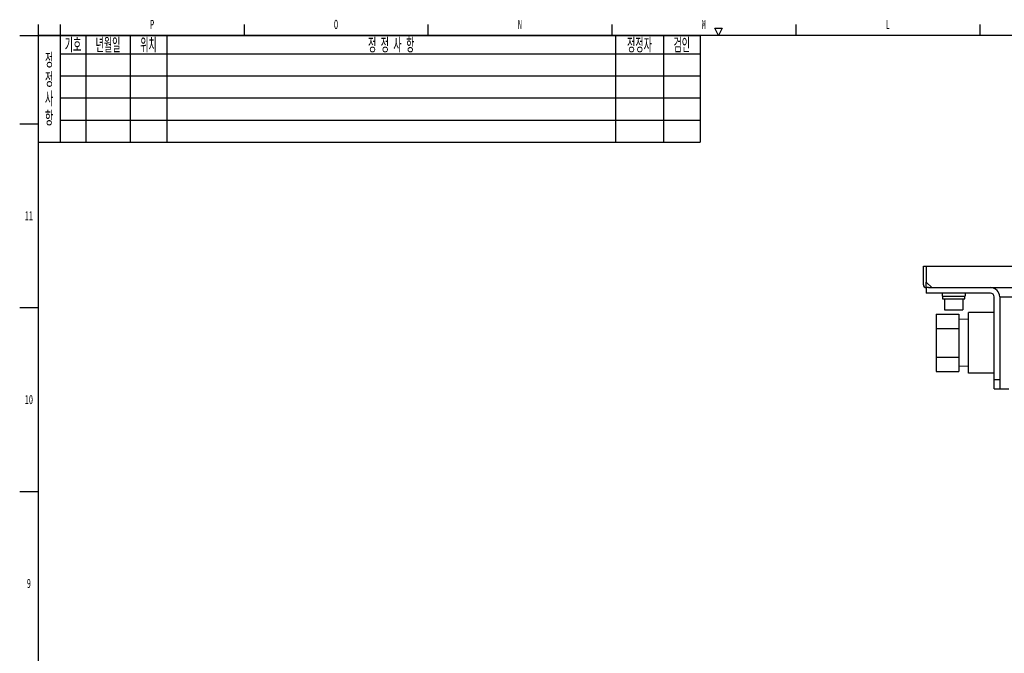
# Model space of a CAD drawing. Header units: millimetres. Extents: x 0 to 1678, y 0 to 1186.
# Tile 3 of 17: x 40 to 575, y 832 to 1177. Entities that reach past the tile are written whole.
import ezdxf

# ---------------------------------------------------------------- set-up
doc = ezdxf.new("R2010")
doc.units = ezdxf.units.MM
doc.header["$LTSCALE"] = 92.51
doc.layers.get('0').update_dxf_attribs({"linetype": 'CONTINUOUS'})
for name, color, linetype in [('02___PRT_ALL_AXES', 7, 'CONTINUOUS'), ('7_ALL_FEATURES', 7, 'CONTINUOUS'), ('ALL_AXIS', 7, 'CONTINUOUS')]:
    doc.layers.add(name, color=color, linetype=linetype)
doc.styles.get("Standard").update_dxf_attribs({"font": 'txt', "width": 0.5})
doc.styles.add('TEXTSTYLE_2', font='txt', dxfattribs={"width": 0.6})

msp = doc.modelspace()

# ---------------------------------------------------------------- linework, layer by layer
at = {"color": 2, "linetype": 'Continuous'}
for p, q in [((50, 1174), (50, 1168)), ((62, 1174), (62, 1168)), ((162, 1174), (162, 1168)), ((262, 1174), (262, 1168)), ((362, 1174), (362, 1168)), ((462, 1174), (462, 1168)), ((562, 1174), (562, 1168)), ((40, 1168), (50, 1168)), ((50, 1168), (410, 1168)), ((50, 1168), (50, 1110)), ((62, 1168), (62, 1110)), ((76, 1168), (76, 1110)), ((100, 1168), (100, 1110)), ((120, 1168), (120, 1110)), ((364, 1168), (364, 1110)), ((390, 1168), (390, 1110)), ((410, 1168), (410, 1110)), ((420, 1168), (418, 1172)), ((418, 1172), (422, 1172)), ((422, 1172), (420, 1168)), ((62, 1158), (410, 1158)), ((62, 1146), (410, 1146)), ((62, 1134), (410, 1134)), ((40, 1120), (50, 1120)), ((62, 1122), (410, 1122)), ((50, 1110), (410, 1110)), ((40, 1020), (50, 1020)), ((40, 920), (50, 920))]:
    msp.add_line(p, q, dxfattribs=at)
at = {"color": 7, "linetype": 'Continuous'}
for p, q in [((50, 1168), (50, 20)), ((1662, 1168), (50, 1168)), ((531.37, 1042.44), (1194.37, 1042.44)), ((532.97, 1042.44), (532.97, 1033.84)), ((532.97, 1033.84), (535.97, 1030.84)), ((532.87, 1030.84), (532.87, 1027.84)), ((534.22, 1030.84), (656.77, 1030.84)), ((567.87, 1027.84), (532.87, 1027.84)), ((541.77, 1024.74), (553.97, 1024.74)), ((569.87, 975.84), (569.87, 1025.84)), ((572.87, 1025.84), (572.87, 975.84)), ((572.87, 1025.84), (613.45, 1025.84)), ((569.87, 980.84), (572.87, 980.84)), ((569.87, 975.84), (577.87, 975.84))]:
    msp.add_line(p, q, dxfattribs=at)
at = {"color": 3, "linetype": 'Continuous'}
for p, q in [((531.37, 1032.44), (531.37, 1042.44)), ((532.97, 1030.84), (532.97, 1033.84)), ((534.22, 1030.84), (532.97, 1030.84))]:
    msp.add_line(p, q, dxfattribs=at)
msp.add_arc((532.97, 1032.44), 1.6, 180, 270, dxfattribs=at)
at = {"color": 7, "linetype": 'Continuous'}
for radius in [5, 2]:
    msp.add_arc((567.87, 1025.84), radius, 0, 90, dxfattribs=at)
for centre, start_param, end_param in [((547.87, 1026.37), -4.701891, -4.586896), ((547.87, 1024.6), 1.502911, 1.560298)]:
    msp.add_ellipse(centre, major_axis=(0, 13.08), ratio=0.466308, start_param=start_param, end_param=end_param, dxfattribs=at)
at = {"layer": '02___PRT_ALL_AXES', "color": 7, "linetype": 'Continuous'}
for p, q in [((555.87, 984.34), (555.87, 1017.34)), ((569.87, 1017.34), (555.87, 1017.34)), ((555.87, 1013.48), (550.7, 1013.64)), ((555.87, 988.2), (550.7, 988.04)), ((569.87, 984.34), (555.87, 984.34))]:
    msp.add_line(p, q, dxfattribs=at)
at = {"layer": '7_ALL_FEATURES', "color": 7, "linetype": 'Continuous'}
for p, q in [((538.4, 1016.43), (538.4, 985.25)), ((538.4, 1016.43), (550.7, 1016.43)), ((550.7, 1016.43), (550.7, 985.25)), ((538.4, 1008.63), (550.7, 1008.63)), ((538.4, 993.04), (550.7, 993.04)), ((538.4, 985.25), (550.7, 985.25))]:
    msp.add_line(p, q, dxfattribs=at)
at = {"layer": 'ALL_AXIS', "color": 7, "linetype": 'Continuous'}
for p, q in [((541.62, 1027.84), (541.62, 1026.24)), ((541.62, 1026.24), (554.12, 1026.24)), ((542.87, 1024.74), (542.87, 1018.74)), ((552.87, 1024.74), (552.87, 1018.74)), ((553.97, 1024.74), (553.97, 1026.24)), ((554.12, 1027.84), (554.12, 1026.24)), ((542.87, 1018.74), (552.87, 1018.74))]:
    msp.add_line(p, q, dxfattribs=at)

# ---------------------------------------------------------------- texts
at = {"color": 2, "linetype": 'Continuous', "char_height": 5, "attachment_point": 2, "line_spacing_factor": 0.9, "style": 'TEXTSTYLE_2'}
for s, insert, width in [('P', (112, 1176.5), 3), ('O', (212, 1176.5), 3), ('N', (312, 1176.5), 3), ('M', (412, 1176.5), 3), ('L', (512, 1176.5), 3), ('11', (45, 1072.5), 6), ('10', (45, 972.5), 6), ('9', (45, 872.5), 3)]:
    msp.add_mtext(s, dxfattribs=dict(at, insert=insert, width=width))
at = {"color": 2, "linetype": 'Continuous', "char_height": 7, "attachment_point": 2, "line_spacing_factor": 0.9}
for s, insert, width in [('기호', (69, 1166.5), 8.1667), ('년월일', (88, 1166.5), 12.25), ('위치', (110, 1166.5), 8.1667), ('정 정 사 항', (242, 1166.5), 26.8333), ('정정자', (377, 1166.5), 12.25), ('검인', (400, 1166.5), 8.1667), ('정\\P정\\P사\\P항', (56, 1158.25), 4.0833)]:
    msp.add_mtext(s, dxfattribs=dict(at, insert=insert, width=width))

doc.saveas('drawing.dxf')
